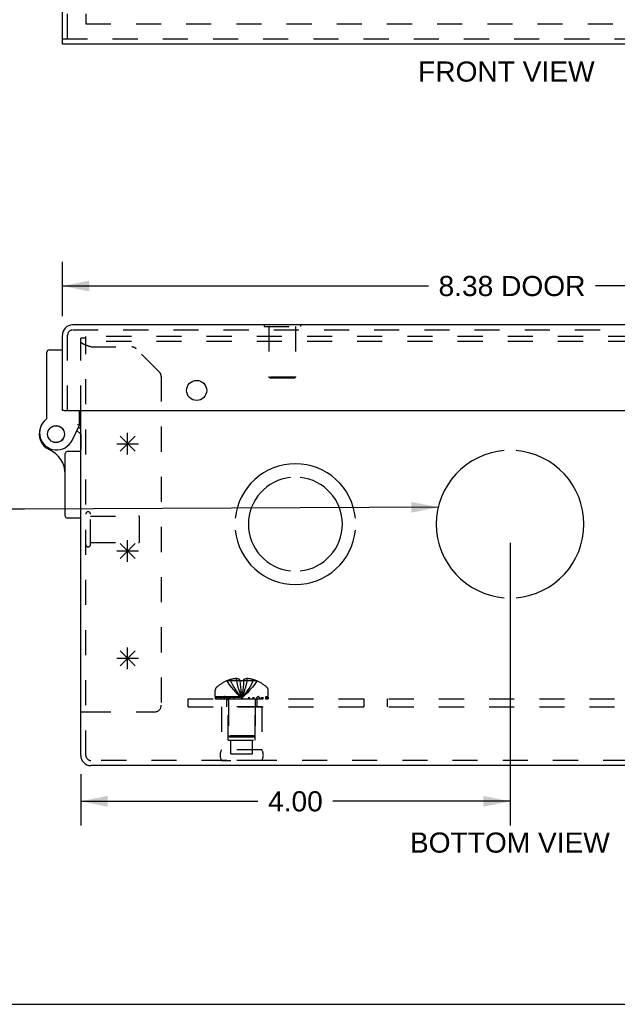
# Model space of a CAD drawing. Header units: inches. Extents: x 0 to 42.5, y 0 to 27.5.
# Tile 2 of 14: x 10.1 to 15.7, y 0 to 9.2. Entities that reach past the tile are written whole.
import ezdxf

# ---------------------------------------------------------------- set-up
doc = ezdxf.new("R2010")
doc.units = ezdxf.units.IN
doc.header["$LTSCALE"] = 2.3375
doc.header["$MEASUREMENT"] = 0
doc.linetypes.add('HIDDEN', pattern=[0.2, 0.1, -0.1])
doc.layers.get('0').update_dxf_attribs({"linetype": 'CONTINUOUS'})
for name, color, linetype in [('DEFAULT_2', 8, 'HIDDEN'), ('DIMENSIONS', 7, 'CONTINUOUS'), ('DOOR_ASSEMBLY', 7, 'CONTINUOUS'), ('OPEN', 7, 'CONTINUOUS'), ('SPOTWELDS', 7, 'CONTINUOUS'), ('SUBPANEL', 7, 'CONTINUOUS')]:
    doc.layers.add(name, color=color, linetype=linetype)
doc.styles.get("Standard").update_dxf_attribs({"font": 'arial.ttf'})
doc.dimstyles.new('DIMSTYLE_1', dxfattribs={"dimtxt": 0.1875, "dimasz": 0.25, "dimexe": 0.09, "dimexo": 0.07, "dimgap": 0.0375, "dimtad": 0, "dimtih": 1, "dimtoh": 1, "dimzin": 4, "dimdsep": 46, "dimtxsty": 'Standard', "dimblk": '_FILLED', "dimblk1": '_FILLED', "dimblk2": '_FILLED', "dimcen": 0.09, "dimadec": 3, "dimazin": 1, "dimtfac": 1, "dimtdec": 3, "dimtofl": 0, "dimtmove": 0, "dimatfit": 3, "dimldrblk": '_FILLED', "dimfxl": 1, "dimtolj": 1, "dimtzin": 4, "dimarcsym": 0})
doc.dimstyles.get("Standard").update_dxf_attribs({"dimtxt": 0.2125, "dimasz": 0.25, "dimexe": 0.09, "dimexo": 0.07, "dimgap": 0.09, "dimtad": 0, "dimtih": 1, "dimtoh": 1, "dimdec": 3, "dimzin": 4, "dimdsep": 46, "dimtxsty": 'Standard', "dimblk": '_FILLED', "dimblk1": '_FILLED', "dimblk2": '_FILLED', "dimcen": 0.09, "dimadec": 3, "dimazin": 1, "dimtp": 0.001, "dimtm": 0.001, "dimtfac": 1, "dimtdec": 3, "dimtofl": 0, "dimtmove": 0, "dimatfit": 3, "dimldrblk": '_FILLED', "dimfxl": 1, "dimtolj": 1, "dimtzin": 4, "dimarcsym": 0})

# ---------------------------------------------------------------- blocks, each defined once
blk = doc.blocks.new('_FILLED')
at = {"color": 0, "linetype": 'ByBlock'}
blk.add_solid([(0, 0), (-1, 0.2), (-1, -0.2)], dxfattribs=at)
blk = doc.blocks.new('*D11')
at = {"layer": 'DIMENSIONS', "color": 2, "linetype": 'Continuous', "transparency": 16777216}
for p, q in [((10.5149, 6.4116), (10.5149, 6.9188)), ((18.8899, 6.4116), (18.8899, 6.9188)), ((10.5149, 6.6938), (13.9252, 6.6938)), ((18.8899, 6.6938), (15.4796, 6.6938))]:
    blk.add_line(p, q, dxfattribs=at)
at = {"layer": 'DIMENSIONS', "color": 2, "linetype": 'Continuous', "transparency": 16777216, "xscale": 0.25, "yscale": 0.25, "zscale": 0.25, "rotation": 180}
blk.add_blockref('_FILLED', (10.5149, 6.6938), dxfattribs=at)
at = {"layer": 'DIMENSIONS', "color": 2, "linetype": 'Continuous', "transparency": 16777216, "xscale": 0.25, "yscale": 0.25, "zscale": 0.25}
blk.add_blockref('_FILLED', (18.8899, 6.6938), dxfattribs=at)
at = {"layer": 'DIMENSIONS', "color": 2, "linetype": 'Continuous', "transparency": 16777216, "insert": (14.7024, 6.7876), "char_height": 0.1875, "width": 1.366868, "attachment_point": 2, "line_spacing_factor": 0.9}
blk.add_mtext('8.38 DOOR', dxfattribs=at)
blk = doc.blocks.new('*D17')
at = {"layer": 'DIMENSIONS', "color": 2, "linetype": 'Continuous', "transparency": 16777216}
for p, q in [((14.6849, 4.2994), (14.6849, 1.6666)), ((10.6849, 2.1442), (10.6849, 1.6666)), ((10.6849, 1.8916), (12.3364, 1.8916)), ((14.6849, 1.8916), (13.0334, 1.8916))]:
    blk.add_line(p, q, dxfattribs=at)
at = {"layer": 'DIMENSIONS', "color": 2, "linetype": 'Continuous', "transparency": 16777216, "xscale": 0.25, "yscale": 0.25, "zscale": 0.25, "rotation": 180}
blk.add_blockref('_FILLED', (10.6849, 1.8916), dxfattribs=at)
at = {"layer": 'DIMENSIONS', "color": 2, "linetype": 'Continuous', "transparency": 16777216, "xscale": 0.25, "yscale": 0.25, "zscale": 0.25}
blk.add_blockref('_FILLED', (14.6849, 1.8916), dxfattribs=at)
at = {"layer": 'DIMENSIONS', "color": 2, "linetype": 'Continuous', "transparency": 16777216, "insert": (12.6849, 1.9853), "char_height": 0.1875, "width": 0.509526, "attachment_point": 2, "line_spacing_factor": 0.9}
blk.add_mtext('4.00', dxfattribs=at)

msp = doc.modelspace()

# ---------------------------------------------------------------- linework, layer by layer
at = {"color": 3, "linetype": 'Continuous'}
for p, q in [((10.6849, 2.3192), (10.6849, 5.5334)), ((18.5901, 2.2244), (10.7797, 2.2244))]:
    msp.add_line(p, q, dxfattribs=at)
at = {"color": 7, "linetype": 'Continuous'}
for p, q in [((10.6849, 2.7244), (10.7329, 2.7244)), ((0, 0), (42.5, 0))]:
    msp.add_line(p, q, dxfattribs=at)
at = {"color": 3, "linetype": 'Continuous'}
msp.add_arc((10.7797, 2.3192), 0.0948, 180, 270, dxfattribs=at)
at = {"layer": 'DEFAULT_2', "color": 8, "linetype": 'HIDDEN'}
for p, q in [((10.7329, 9.2311), (10.7329, 9.1363)), ((10.7329, 9.1363), (18.6369, 9.1363)), ((10.6849, 5.5334), (10.6849, 6.2064)), ((10.7329, 6.2064), (10.6849, 6.2064)), ((10.6894, 6.1664), (10.6889, 6.1671)), ((10.7329, 2.3192), (10.7329, 6.2244)), ((18.6369, 6.2244), (10.7329, 6.2244)), ((18.6369, 6.1764), (10.7329, 6.1764)), ((10.7564, 6.1339), (10.7527, 6.1353)), ((10.7603, 6.1326), (10.7564, 6.1339)), ((10.7641, 6.1313), (10.7603, 6.1326)), ((10.768, 6.13), (10.7641, 6.1313)), ((10.7719, 6.1286), (10.768, 6.13)), ((10.7797, 6.126), (10.7719, 6.1286)), ((10.7797, 6.126), (11.1601, 6.126)), ((11.4173, 5.8935), (11.2025, 6.1084)), ((11.4349, 5.8511), (11.4349, 2.7864)), ((10.7759, 4.2844), (10.7759, 4.5684)), ((10.7759, 4.5504), (11.2229, 4.5504)), ((11.2329, 4.3124), (11.2329, 4.5404)), ((10.7759, 4.3024), (11.2229, 4.3024)), ((12.1353, 3.0136), (12.1353, 3.0354)), ((12.2346, 3.0136), (12.2346, 3.0354)), ((12.0447, 3.0132), (12.0444, 3.0136)), ((12.0456, 3.0136), (12.0447, 3.0132)), ((12.1669, 3.0136), (12.0456, 3.0136)), ((12.0804, 3.0136), (12.0804, 3.0263)), ((12.1669, 3.0136), (12.1669, 3.0263)), ((12.1669, 3.0136), (12.1669, 3.0132)), ((12.1789, 3.0135), (12.1849, 3.0136)), ((12.2004, 2.9846), (12.1977, 2.9562)), ((12.2029, 3.0136), (12.2004, 2.9842)), ((12.2029, 3.0263), (12.2029, 3.0136)), ((12.2029, 3.0136), (12.2029, 3.0132)), ((12.3243, 3.0136), (12.2029, 3.0136)), ((12.2894, 3.0136), (12.2894, 3.0263)), ((12.3252, 3.0132), (12.3243, 3.0136)), ((12.3254, 3.0136), (12.3252, 3.0132)), ((11.9389, 2.8674), (11.9389, 2.9286)), ((11.9389, 2.8674), (12.4309, 2.8674)), ((11.9392, 2.8474), (11.9392, 2.8624)), ((11.9393, 2.8624), (12.4306, 2.8624)), ((11.9393, 2.8474), (12.4306, 2.8474)), ((11.947, 2.8624), (11.947, 2.8474)), ((11.9648, 2.8474), (11.9648, 2.8624)), ((11.9861, 2.8474), (11.9861, 2.8624)), ((11.9917, 2.8624), (11.9917, 2.8474)), ((11.9973, 2.8474), (11.9973, 2.8624)), ((12.0172, 2.8474), (12.0172, 2.8624)), ((12.0266, 2.8474), (12.0266, 2.8624)), ((12.0448, 2.8474), (12.0448, 2.8624)), ((12.068, 2.8624), (12.068, 2.8474)), ((12.079, 2.8474), (12.079, 2.8624)), ((12.1141, 2.8474), (12.1141, 2.8624)), ((12.1182, 2.8474), (12.1182, 2.8624)), ((12.1814, 2.8772), (12.1849, 2.8526)), ((12.1814, 2.8772), (12.1849, 2.8526)), ((12.2516, 2.8474), (12.2516, 2.8624)), ((12.2557, 2.8624), (12.2557, 2.8474)), ((12.2909, 2.8474), (12.2909, 2.8624)), ((12.3018, 2.8474), (12.3018, 2.8624)), ((12.325, 2.8474), (12.325, 2.8624)), ((12.3432, 2.8624), (12.3432, 2.8474)), ((12.3527, 2.8474), (12.3527, 2.8624)), ((12.3725, 2.8474), (12.3725, 2.8624)), ((12.3781, 2.8474), (12.3781, 2.8624)), ((12.3837, 2.8474), (12.3837, 2.8624)), ((12.4051, 2.8624), (12.4051, 2.8474)), ((12.4228, 2.8474), (12.4228, 2.8624)), ((12.4306, 2.8624), (12.4306, 2.8474)), ((12.4309, 2.8674), (12.4309, 2.9286)), ((11.9969, 2.7724), (11.9969, 2.3724)), ((12.3729, 2.7724), (11.9969, 2.7724)), ((12.0599, 2.4604), (12.0599, 2.7724)), ((12.0609, 2.8302), (12.0609, 2.5024)), ((12.3089, 2.8302), (12.3089, 2.5024)), ((12.3099, 2.4604), (12.3099, 2.7724)), ((12.3729, 2.7724), (12.3729, 2.3724)), ((10.7329, 2.7244), (11.3729, 2.7244)), ((12.0709, 2.4924), (12.0609, 2.5024)), ((12.3089, 2.5024), (12.0609, 2.5024)), ((12.0709, 2.4924), (12.2989, 2.4924)), ((12.2989, 2.4924), (12.3089, 2.5024)), ((12.0599, 2.4604), (12.3099, 2.4604)), ((12.0834, 2.3354), (12.0834, 2.4604)), ((12.2864, 2.3354), (12.2864, 2.4604)), ((12.3729, 2.3724), (11.9969, 2.3724)), ((12.0834, 2.3354), (12.2864, 2.3354)), ((18.5901, 2.2724), (10.7797, 2.2724)), ((12.3729, 2.2725), (11.9969, 2.2725)), ((11.9969, 2.2725), (12.0849, 2.2724)), ((12.3729, 2.2725), (12.2849, 2.2724))]:
    msp.add_line(p, q, dxfattribs=at)
for points in [[(10.6856, 6.1724), (10.6854, 6.1731), (10.6852, 6.1737), (10.6851, 6.1744), (10.685, 6.1751), (10.6849, 6.1757), (10.6849, 6.1764)], [(10.6869, 6.1697), (10.6865, 6.1704), (10.6862, 6.1711), (10.6859, 6.1717), (10.6856, 6.1724)], [(10.6878, 6.1684), (10.6874, 6.1691), (10.6869, 6.1697)], [(10.6889, 6.1671), (10.6883, 6.1678), (10.6878, 6.1684)], [(10.7215, 6.1472), (10.72, 6.1479), (10.7184, 6.1485), (10.717, 6.1492), (10.7155, 6.1499), (10.7141, 6.1505), (10.7127, 6.1512), (10.7113, 6.1518), (10.71, 6.1525), (10.7087, 6.1532), (10.7074, 6.1538), (10.7061, 6.1545), (10.7049, 6.1552), (10.7037, 6.1558), (10.7026, 6.1565), (10.7014, 6.1571), (10.7003, 6.1578), (10.6993, 6.1585), (10.6983, 6.1591), (10.6973, 6.1598), (10.6963, 6.1605), (10.6954, 6.1611), (10.6945, 6.1618), (10.6937, 6.1625), (10.6929, 6.1631), (10.6921, 6.1638), (10.6914, 6.1644), (10.6907, 6.1651), (10.69, 6.1658), (10.6894, 6.1664)], [(10.7527, 6.1353), (10.7489, 6.1366), (10.7471, 6.1372), (10.7453, 6.1379), (10.7434, 6.1386), (10.7416, 6.1392), (10.7398, 6.1399), (10.7381, 6.1406), (10.7363, 6.1412), (10.7346, 6.1419), (10.7329, 6.1426), (10.7312, 6.1432), (10.7295, 6.1439), (10.7279, 6.1445), (10.7262, 6.1452), (10.7246, 6.1459), (10.723, 6.1465), (10.7215, 6.1472)], [(12.1353, 3.0354), (12.1301, 3.035), (12.125, 3.0346), (12.1198, 3.034), (12.1146, 3.0333), (12.1092, 3.0325), (12.1038, 3.0316), (12.0982, 3.0305), (12.0925, 3.0293), (12.0865, 3.0279), (12.0804, 3.0263)], [(12.1669, 3.0263), (12.1628, 3.0281), (12.1588, 3.0298), (12.1548, 3.0312), (12.1509, 3.0324), (12.147, 3.0334), (12.1431, 3.0342), (12.1392, 3.0349), (12.1353, 3.0354)], [(12.2346, 3.0354), (12.2307, 3.0349), (12.2267, 3.0342), (12.2228, 3.0334), (12.2189, 3.0324), (12.215, 3.0312), (12.2111, 3.0298), (12.207, 3.0281), (12.2029, 3.0263)], [(12.2894, 3.0263), (12.2833, 3.0279), (12.2774, 3.0293), (12.2716, 3.0305), (12.266, 3.0316), (12.2606, 3.0325), (12.2552, 3.0333), (12.25, 3.034), (12.2448, 3.0346), (12.2397, 3.035), (12.2346, 3.0354)], [(12.0447, 3.0132), (12.0643, 2.9842), (12.0855, 2.9562), (12.1081, 2.929), (12.1322, 2.9026), (12.1578, 2.8772), (12.1849, 2.8526)], [(12.0804, 3.0136), (12.0951, 2.9846), (12.1108, 2.9564), (12.1277, 2.9292), (12.1456, 2.9028), (12.1647, 2.8772), (12.1849, 2.8526)], [(12.1353, 3.0136), (12.1422, 2.9846), (12.1497, 2.9564), (12.1577, 2.9292), (12.1663, 2.9028), (12.1753, 2.8772), (12.1849, 2.8526)], [(12.1669, 3.0136), (12.1694, 2.9846), (12.1721, 2.9564), (12.1751, 2.9292), (12.1781, 2.9028), (12.1814, 2.8772)], [(12.1789, 3.0135), (12.1729, 3.0134), (12.1669, 3.0132)], [(12.1669, 3.0132), (12.1695, 2.9842), (12.1722, 2.9562), (12.1751, 2.929), (12.1782, 2.9026)], [(12.2346, 3.0136), (12.2276, 2.9846), (12.2201, 2.9564), (12.2121, 2.9292), (12.2036, 2.9028), (12.1945, 2.8772), (12.1849, 2.8526)], [(12.2894, 3.0136), (12.2748, 2.9846), (12.259, 2.9564), (12.2421, 2.9292), (12.2242, 2.9028), (12.2051, 2.8772), (12.1849, 2.8526)], [(12.2029, 3.0132), (12.1969, 3.0134), (12.1909, 3.0135), (12.1849, 3.0136)], [(12.3252, 3.0132), (12.3055, 2.9842), (12.2843, 2.9562), (12.2617, 2.929), (12.2376, 2.9026), (12.212, 2.8772), (12.1849, 2.8526)], [(12.1977, 2.9564), (12.1948, 2.929), (12.1917, 2.9026), (12.1884, 2.8772), (12.1849, 2.8526)], [(12.1948, 2.9292), (12.1917, 2.9028), (12.1884, 2.8772), (12.1849, 2.8526)]]:
    msp.add_lwpolyline(points, dxfattribs=at)
for centre, radius, start, end in [((11.1601, 6.066), 0.06, 45, 90), ((11.3749, 5.8511), 0.06, 0, 45), ((10.7544, 4.5684), 0.0215, 360, 180), ((11.2229, 4.5404), 0.01, 360, 90), ((10.7544, 4.2844), 0.0215, 180, 0), ((11.2229, 4.3124), 0.01, 270, 0), ((11.9739, 2.9286), 0.035, 130.93344, 180), ((12.1849, 2.6853), 0.357, 113.17274, 130.93344), ((12.1849, 2.6853), 0.3566, 107.04066, 113.00172), ((12.1849, 2.6853), 0.3566, 66.99828, 72.95934), ((12.1849, 2.6853), 0.357, 49.06656, 66.82726), ((12.3959, 2.9286), 0.035, 0, 49.06656), ((12.0237, 2.8302), 0.0372, 59.9503, 90), ((12.0237, 2.8302), 0.0372, 0, 27.53986), ((12.3461, 2.8302), 0.0372, 152.46014, 180), ((12.3461, 2.8302), 0.0372, 90, 120.0497), ((11.3729, 2.7864), 0.062, 270, 360), ((10.7797, 2.3192), 0.0468, 180, 270), ((12.0836, 2.3225), 0.1, 150.05079, 209.94921), ((12.2863, 2.3225), 0.1, 330.05079, 29.94921)]:
    msp.add_arc(centre, radius, start, end, dxfattribs=at)
at = {"layer": 'DOOR_ASSEMBLY', "color": 3, "linetype": 'Continuous'}
for p, q in [((10.5149, 8.9968), (10.5149, 19.2758)), ((18.8899, 8.9488), (10.5149, 8.9488)), ((18.7951, 6.3314), (10.6097, 6.3314)), ((10.5149, 5.5334), (10.5149, 6.2366)), ((10.5299, 5.5334), (18.8749, 5.5334))]:
    msp.add_line(p, q, dxfattribs=at)
at = {"layer": 'DOOR_ASSEMBLY', "color": 8, "linetype": 'HIDDEN'}
for p, q in [((10.5629, 8.9968), (10.5629, 19.2758)), ((10.5149, 8.9968), (18.8899, 8.9968)), ((12.3944, 6.3314), (12.3944, 6.3174)), ((12.7314, 6.3314), (12.7314, 6.3174)), ((18.7951, 6.2834), (10.6097, 6.2834)), ((12.3944, 6.3174), (12.7314, 6.3174)), ((12.4389, 6.3174), (12.4389, 5.8454)), ((12.6869, 6.3174), (12.6869, 5.8454)), ((10.5629, 5.5334), (10.5629, 6.2366)), ((12.4489, 5.8354), (12.4389, 5.8454)), ((12.6869, 5.8454), (12.4389, 5.8454)), ((12.6769, 5.8354), (12.4489, 5.8354)), ((12.6769, 5.8354), (12.6869, 5.8454)), ((10.6849, 5.3139), (10.6849, 5.1714))]:
    msp.add_line(p, q, dxfattribs=at)
at = {"layer": 'DOOR_ASSEMBLY', "color": 7, "linetype": 'Continuous'}
for p, q in [((10.5149, 8.9488), (10.5149, 8.9968)), ((12.3944, 6.3354), (12.3944, 6.3314)), ((12.3944, 6.3354), (12.7314, 6.3354)), ((12.7314, 6.3354), (12.7314, 6.3314)), ((10.3703, 5.4674), (10.3703, 6.0774)), ((10.3903, 6.0974), (10.5149, 6.0974)), ((10.5299, 5.5334), (10.5149, 5.5334)), ((10.6749, 5.3974), (10.6749, 5.5334)), ((10.6053, 5.2555), (10.6749, 5.3974)), ((10.65, 5.3467), (10.6849, 5.3139)), ((10.6849, 5.3689), (10.6609, 5.3689)), ((10.6849, 5.1514), (10.5603, 5.1514)), ((10.5403, 4.5504), (10.5403, 5.1314)), ((10.6849, 4.5304), (10.5603, 4.5304))]:
    msp.add_line(p, q, dxfattribs=at)
for points in [[(10.6612, 5.4006), (10.6581, 5.4013), (10.6549, 5.402)], [(10.6749, 5.3974), (10.6747, 5.3974), (10.6612, 5.4006)]]:
    msp.add_lwpolyline(points, dxfattribs=at)
at = {"layer": 'DOOR_ASSEMBLY', "color": 3, "linetype": 'Continuous'}
msp.add_circle((11.7649, 5.7209), 0.0938, dxfattribs=at)
at = {"layer": 'DOOR_ASSEMBLY', "color": 7, "linetype": 'Continuous'}
for radius in [0.079, 0.078]:
    msp.add_circle((10.4549, 5.3139), radius, dxfattribs=at)
at = {"layer": 'DOOR_ASSEMBLY', "color": 3, "linetype": 'Continuous'}
msp.add_arc((10.6097, 6.2366), 0.0948, 90, 180, dxfattribs=at)
at = {"layer": 'DOOR_ASSEMBLY', "color": 8, "linetype": 'HIDDEN'}
msp.add_arc((10.6097, 6.2366), 0.0468, 90, 180, dxfattribs=at)
at = {"layer": 'DOOR_ASSEMBLY', "color": 7, "linetype": 'Continuous'}
for centre, radius, start, end in [((10.3903, 6.0774), 0.02, 90, 180), ((10.4616, 5.326), 0.16, 128.21058, 333.85198), ((10.3503, 5.4674), 0.02, 308.21058, 360), ((10.4549, 5.3139), 0.1575, 158.68739, 246.17348), ((10.2903, 4.9411), 0.25, 0, 66.17348), ((10.5603, 5.1314), 0.02, 90, 180), ((10.5603, 4.5504), 0.02, 180, 270)]:
    msp.add_arc(centre, radius, start, end, dxfattribs=at)
at = {"layer": 'OPEN', "color": 40, "linetype": 'Continuous'}
for centre, radius, start, end in [((14.6849, 4.4744), 0.6875, 94.58857, 265.41143), ((14.6849, 4.4744), 0.6875, 274.58857, 85.41143), ((12.6849, 4.4744), 0.5625, 5.61122, 174.38878), ((12.6849, 4.4744), 0.4375, 95.90372, 264.09628), ((12.6849, 4.4744), 0.4375, 275.90372, 84.09628), ((12.6849, 4.4744), 0.5625, 185.61122, 354.38878)]:
    msp.add_arc(centre, radius, start, end, dxfattribs=at)
at = {"layer": 'SPOTWELDS', "color": 40, "linetype": 'Continuous'}
for p, q in [((11.1224, 5.1244), (11.1224, 5.3244)), ((11.0517, 5.1537), (11.1931, 5.2951)), ((11.0517, 5.2951), (11.1931, 5.1537)), ((11.0224, 5.2244), (11.2224, 5.2244)), ((11.1224, 4.1244), (11.1224, 4.3244)), ((11.0224, 4.2244), (11.2224, 4.2244)), ((11.0517, 4.2951), (11.1931, 4.1537)), ((11.0517, 4.1537), (11.1931, 4.2951)), ((11.1224, 3.1244), (11.1224, 3.3244)), ((11.0224, 3.2244), (11.2224, 3.2244)), ((11.0517, 3.2951), (11.1931, 3.1537)), ((11.0517, 3.1537), (11.1931, 3.2951))]:
    msp.add_line(p, q, dxfattribs=at)
at = {"layer": 'SUBPANEL', "color": 8, "linetype": 'HIDDEN'}
for p, q in [((11.6849, 2.7724), (11.6849, 2.8474)), ((11.6849, 2.8474), (17.6849, 2.8474)), ((12.0444, 2.8474), (12.0444, 2.7724)), ((12.3254, 2.8474), (12.3254, 2.7724)), ((13.3259, 2.7724), (13.3259, 2.8474)), ((13.5439, 2.7724), (13.5439, 2.8474)), ((11.6849, 2.7724), (17.6849, 2.7724))]:
    msp.add_line(p, q, dxfattribs=at)

# ---------------------------------------------------------------- texts
at = {"layer": 'DIMENSIONS', "color": 2, "linetype": 'Continuous', "char_height": 0.1875, "attachment_point": 2, "line_spacing_factor": 0.9}
for s, insert, width in [('FRONT VIEW', (14.6499, 8.7859), 1.640799), ('BOTTOM VIEW', (14.6827, 1.6009), 1.858271)]:
    msp.add_mtext(s, dxfattribs=dict(at, insert=insert, width=width))

# ---------------------------------------------------------------- dimensions: what is measured, and where the dimension line sits
at = {"layer": 'DIMENSIONS', "color": 2, "linetype": 'Continuous'}
dim = msp.add_linear_dim(base=(18.8899117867, 6.6938118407), p1=(10.5149117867, 6.3415799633), p2=(18.8899117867, 6.3415799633), text='<> DOOR', dimstyle='DIMSTYLE_1', dxfattribs=at)
dim.commit()
dim.dimension.update_dxf_attribs({"geometry": '*D11', "text_midpoint": (14.7024117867, 6.6938118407), "dimtype": 160})
dim = msp.add_linear_dim(base=(14.6849, 1.8916), p1=(10.6849, 2.2142), p2=(14.6849, 4.3694), dimstyle='DIMSTYLE_1', dxfattribs=at)
dim.commit()
dim.dimension.update_dxf_attribs({"geometry": '*D17', "text_midpoint": (12.6801, 1.8905), "dimtype": 160})

# ---------------------------------------------------------------- leaders
at = {"layer": 'DIMENSIONS', "color": 2, "linetype": 'Continuous', "annotation_type": 0, "has_hookline": 1, "hookline_direction": 1}
for points, text_width in [([(17.1546, 4.784), (18.6774, 5.7878), (18.9041, 5.7878)], 5.4188), ([(14.0158, 4.6325), (10.1625, 4.6145), (9.9752, 4.6145)], 4.0388)]:
    msp.add_leader(points, dimstyle='Standard', override={"dimtad": 0}, dxfattribs=dict(at, text_width=text_width))

doc.saveas('drawing.dxf')
